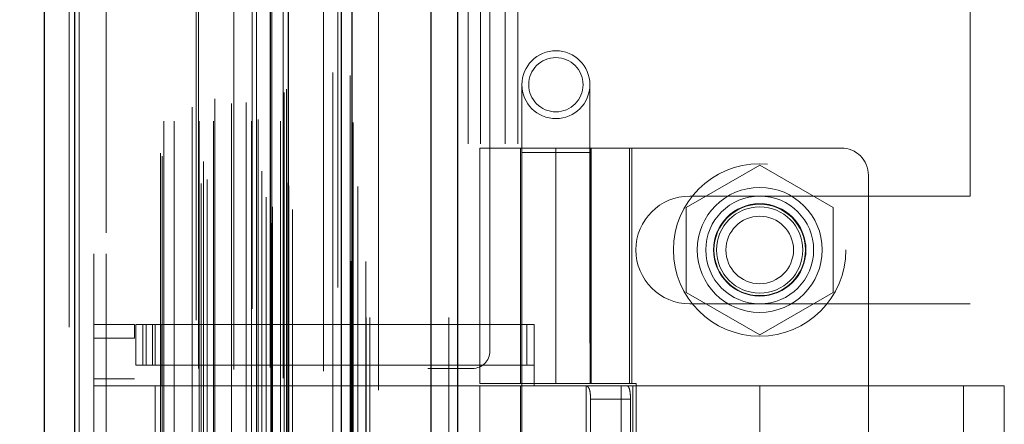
# Model space of a CAD drawing. Header units: inches. Extents: x 0.2 to 10.8, y 0.2 to 8.2.
# Tile 103 of 123: x 5.9649 to 6.2026, y 4.172 to 4.2697. Entities that reach past the tile are written whole.
import ezdxf

# ---------------------------------------------------------------- set-up
doc = ezdxf.new("R2010")
doc.units = ezdxf.units.IN
doc.header["$MEASUREMENT"] = 0
doc.linetypes.add('HIDDEN', pattern=[0.075, 0.05, -0.025])
doc.layers.add('DIMENSIONS', color=140, linetype='Continuous')
doc.styles.add('SLDTEXTSTYLE0', font='TXT', dxfattribs={"width": 0.7})
doc.dimstyles.new('SLDDIMSTYLE0', dxfattribs={"dimtxt": 0.084961, "dimasz": 0.13, "dimexe": 0, "dimexo": 0.0625, "dimgap": 0.02124, "dimtad": 0, "dimtih": 1, "dimtoh": 1, "dimlfac": 12, "dimrnd": 1e-09, "dimzin": 12, "dimdsep": 46, "dimtxsty": 'SLDTEXTSTYLE0', "dimsah": 1, "dimcen": 0.09, "dimadec": 0, "dimazin": 3, "dimtfac": 1, "dimtofl": 0, "dimtmove": 0, "dimatfit": 3, "dimfxl": 0, "dimfrac": 2, "dimtolj": 1, "dimtzin": 12, "dimarcsym": 0})

# ---------------------------------------------------------------- blocks, each defined once
blk = doc.blocks.new('_D_16')
at = {"layer": 'DIMENSIONS'}
for p, q in [((6.08979, 5.13584), (5.55636, 5.13584)), ((5.68136, 5.13584), (5.68136, 4.28902)), ((5.51979, 4.13497), (5.49126, 4.13497)), ((5.49126, 4.13497), (5.49126, 3.99994)), ((5.84294, 4.13497), (5.87147, 4.13497)), ((5.87147, 4.13497), (5.87147, 3.99994)), ((5.49126, 3.99994), (5.51979, 3.99994)), ((5.87147, 3.99994), (5.84294, 3.99994)), ((5.68136, 3.0955), (5.68136, 3.98092)), ((6.08979, 3.0955), (5.55636, 3.0955))]:
    blk.add_line(p, q, dxfattribs=at)
for points in [[(5.68136, 5.13584), (5.66136, 5.00584), (5.70136, 5.00584)], [(5.68136, 3.0955), (5.70136, 3.2255), (5.66136, 3.2255)]]:
    blk.add_solid(points, dxfattribs=at)
at = {"layer": 'DIMENSIONS', "char_height": 0.083333, "attachment_point": 1, "style": 'SLDTEXTSTYLE0'}
for s, insert in [('24.48', (5.51979, 4.26141)), ('621.9', (5.51979, 4.10736))]:
    blk.add_mtext(s, dxfattribs=dict(at, insert=insert))
blk = doc.blocks.new('_D_17')
at = {"layer": 'DIMENSIONS'}
for p, q in [((5.99258, 5.25109), (5.05277, 5.25109)), ((5.17777, 5.25109), (5.17777, 4.34458)), ((5.0162, 4.21445), (4.98767, 4.21445)), ((4.98767, 4.21445), (4.98767, 4.07942)), ((5.33935, 4.21445), (5.36788, 4.21445)), ((5.36788, 4.21445), (5.36788, 4.07942)), ((4.98767, 4.07942), (5.0162, 4.07942)), ((5.36788, 4.07942), (5.33935, 4.07942)), ((5.17777, 2.98017), (5.17777, 3.92536)), ((5.99258, 2.98017), (5.05277, 2.98017))]:
    blk.add_line(p, q, dxfattribs=at)
for points in [[(5.17777, 5.25109), (5.15777, 5.12109), (5.19777, 5.12109)], [(5.17777, 2.98017), (5.19777, 3.11017), (5.15777, 3.11017)]]:
    blk.add_solid(points, dxfattribs=at)
at = {"layer": 'DIMENSIONS', "char_height": 0.083333, "attachment_point": 1, "style": 'SLDTEXTSTYLE0'}
for s, insert in [('27.25', (5.0162, 4.34089)), ('692.2', (5.0162, 4.18684)), ('OPENING', (4.91574, 4.03279))]:
    blk.add_mtext(s, dxfattribs=dict(at, insert=insert))

msp = doc.modelspace()

# ---------------------------------------------------------------- linework, layer by layer
at = {"color": 7, "linetype": 'Continuous', "lineweight": 25}
for p, q in [((6.0642966, 2.8977542), (6.0642966, 5.3424034)), ((6.0706606, 5.3435837), (6.0706606, 2.8977542)), ((6.0425846, 2.8977542), (6.0425846, 5.3331709)), ((6.0452206, 2.8977542), (6.0452206, 5.3334298)), ((6.0297816, 2.9238586), (6.0297816, 5.3074667)), ((5.9782606, 2.9329432), (5.9782606, 5.2983822)), ((5.9708234, 5.295437), (5.9708234, 2.9358883))]:
    msp.add_line(p, q, dxfattribs=at)
at = {"color": 7, "linetype": 'HIDDEN', "lineweight": 18}
for p, q in [((6.0642966, 2.8977542), (6.0642966, 5.3424034)), ((6.0685393, 2.8977542), (6.0685393, 5.3424034)), ((6.0685393, 2.8977542), (6.0685393, 5.3424034)), ((6.0706606, 5.3435837), (6.0706606, 2.8977542)), ((6.0706606, 2.8977542), (6.0706606, 5.3435837)), ((6.0706606, 2.8977542), (6.0706606, 5.3435837)), ((6.0452206, 2.8977542), (6.0452206, 5.3334298)), ((6.0485846, 2.8977542), (6.0485846, 5.3331709)), ((6.0494633, 2.8977542), (6.0494633, 5.3334298)), ((6.0494633, 2.8977542), (6.0494633, 5.3334298)), ((6.0449664, 2.9113883), (6.0449664, 5.3199371)), ((6.025556, 2.9205246), (6.025556, 5.3108008)), ((6.025556, 2.9205246), (6.025556, 5.3108008)), ((6.0254717, 5.3067068), (6.0254717, 2.9246186)), ((6.0259813, 2.9245287), (6.0259813, 5.3067966)), ((6.0308234, 2.9238586), (6.0308234, 5.3074667)), ((6.0234183, 2.9255932), (6.0234183, 5.3057321)), ((6.0244106, 2.9268481), (6.0244106, 5.304478)), ((6.0417112, 5.3049818), (6.0417112, 2.9263554)), ((6.0298571, 2.929343), (6.0298571, 5.3019824)), ((6.0298839, 2.9295527), (6.0298839, 5.3017727)), ((6.0087437, 2.9301569), (6.0087437, 5.3011684)), ((6.0101753, 2.931081), (6.0101753, 5.3002402)), ((6.0210204, 5.2998237), (6.0210204, 2.9315059)), ((6.0294055, 2.9303066), (6.0294055, 5.3010187)), ((6.0294055, 2.9303066), (6.0294055, 5.3010187)), ((5.9782606, 5.2983822), (5.9782606, 2.9329432)), ((5.9793025, 2.9329432), (5.9793025, 5.2983822)), ((5.9793025, 5.2983822), (5.9793025, 2.9329432)), ((6.0075633, 5.2971352), (6.0075633, 2.9341858)), ((6.0233873, 2.9331404), (6.0233873, 5.298185)), ((5.9768234, 5.295437), (5.9768234, 2.9358883)), ((5.9993111, 2.9367617), (5.9993111, 5.2945636)), ((6.009328, 2.9354593), (6.009328, 5.295866)), ((5.9988784, 2.9374924), (5.9988784, 5.2938329)), ((6.0382746, 5.2936811), (6.0382746, 2.9376198)), ((5.9997117, 2.9452097), (5.9997117, 5.2861157)), ((5.9997117, 2.9452097), (5.9997117, 5.2861157)), ((6.0022443, 2.9452097), (6.0022443, 5.2861157)), ((6.008067, 5.2854516), (6.008067, 2.9458742)), ((6.0082791, 2.9452097), (6.0082791, 5.2861157)), ((6.0117242, 2.9452097), (6.0117242, 5.2861157)), ((6.0165962, 5.2852143), (6.0165962, 2.9461095)), ((6.0208948, 2.9452097), (6.0208948, 5.2861157)), ((6.0220679, 5.2861157), (6.0220679, 2.9452097)), ((6.0220679, 2.9452097), (6.0220679, 5.2861157)), ((6.0224846, 2.9456263), (6.0224846, 5.285699)), ((6.0254013, 5.285699), (6.0254013, 2.9456263)), ((6.0258179, 2.9452097), (6.0258179, 5.2861157)), ((6.0258179, 5.2861157), (6.0258179, 2.9452097)), ((6.0278915, 2.9452097), (6.0278915, 5.2861157)), ((6.0278915, 2.9452097), (6.0278915, 5.2861157)), ((6.0287346, 2.946043), (6.0287346, 5.2852823)), ((6.0287346, 2.946043), (6.0287346, 5.2852823)), ((6.0065525, 2.9485756), (6.0065525, 5.2827497)), ((6.0284901, 5.283121), (6.0284901, 2.9482043)), ((6.0119929, 2.9506137), (6.0119929, 5.2807189)), ((6.0160488, 2.9495049), (6.0160488, 5.2818205)), ((6.0160488, 2.9495049), (6.0160488, 5.2818205)), ((6.0196039, 2.9497509), (6.0196039, 5.281563)), ((6.028805, 2.9521229), (6.028805, 5.2792025)), ((6.028805, 2.9521229), (6.028805, 5.2792025)), ((6.0293522, 2.9528959), (6.0293522, 5.2784294)), ((6.0293522, 2.9528959), (6.0293522, 5.2784294)), ((6.0446779, 2.9562076), (6.0446779, 5.275083)), ((6.0405441, 2.9569864), (6.0405441, 5.274339)), ((6.0515846, 2.9801709), (6.0515846, 5.2510875)), ((6.0515846, 2.9801709), (6.0515846, 5.2510875)), ((6.0515846, 2.9801709), (6.0515846, 5.2510875)), ((6.0515846, 2.9801709), (6.0515846, 5.2510875)), ((5.9828234, 5.213121), (5.9828234, 3.0182043)), ((5.9858234, 3.0182043), (5.9858234, 5.213121)), ((5.9858234, 3.0182043), (5.9858234, 5.213121)), ((5.9858234, 5.213121), (5.9858234, 3.0182043)), ((5.9858234, 5.213121), (5.9858234, 3.0182043)), ((6.0784179, 4.1896292), (6.0784179, 4.7859625)), ((6.0731679, 3.8397542), (6.0731679, 4.3915875)), ((6.0731679, 3.8397542), (6.0731679, 4.3915875)), ((6.0761679, 3.8397542), (6.0761679, 4.3915875)), ((6.0821679, 3.8397542), (6.0821679, 4.3915875)), ((6.0851679, 3.8397542), (6.0851679, 4.3915875)), ((6.0851679, 3.8397542), (6.0851679, 4.3915875)), ((6.1944179, 4.2271084), (6.1944179, 4.309348)), ((6.0861699, 4.2540127), (6.0861699, 4.2376085)), ((6.1025741, 4.2376085), (6.1025741, 4.2540127)), ((6.0759993, 4.2387109), (6.1127447, 4.2387109)), ((6.0759993, 4.2387109), (6.0759993, 4.1817883)), ((6.0858418, 4.2387109), (6.0858418, 4.1817883)), ((6.094372, 4.2387109), (6.094372, 4.1817883)), ((6.094372, 4.1817883), (6.094372, 4.2387109)), ((6.1026115, 4.2387109), (6.1026115, 4.1817883)), ((6.1029022, 4.1817883), (6.1029022, 4.2387109)), ((6.1121187, 4.1817883), (6.1121187, 4.2387109)), ((6.1632696, 4.2387109), (6.1127447, 4.2387109)), ((6.1127447, 4.1817883), (6.1127447, 4.2387109)), ((6.1025741, 4.2376085), (6.0861699, 4.2376085)), ((6.0861699, 4.2376085), (6.0861699, 3.9915455)), ((6.1025741, 3.9915455), (6.1025741, 4.2376085)), ((6.1435846, 4.2345835), (6.1258346, 4.2243355)), ((6.1613346, 4.2243355), (6.1435846, 4.2345835)), ((6.1698313, 4.2321492), (6.1698313, 3.9992096)), ((6.1267096, 4.2271084), (6.1944179, 4.2271084)), ((6.1258346, 4.2243355), (6.1258346, 4.2038396)), ((6.1613346, 4.2038396), (6.1613346, 4.2243355)), ((6.1258346, 4.2038396), (6.1435846, 4.1935916)), ((6.1435846, 4.1935916), (6.1613346, 4.2038396)), ((6.1267096, 4.2010667), (6.1944179, 4.2010667)), ((6.1944179, 4.030275), (6.1944179, 4.2010667)), ((5.9828234, 4.19606), (5.992666, 4.19606)), ((5.992666, 4.19606), (5.992666, 4.1927791)), ((5.9929941, 4.1862175), (5.9929941, 4.19606)), ((5.9929941, 4.19606), (5.9946345, 4.19606)), ((5.9946345, 4.1862175), (5.9946345, 4.19606)), ((5.9954882, 4.19606), (5.9946345, 4.19606)), ((5.9946345, 4.1862175), (5.9946345, 4.19606)), ((5.9954882, 4.1862175), (5.9954882, 4.19606)), ((5.9954882, 4.19606), (5.996976, 4.19606)), ((5.996976, 4.1862175), (5.996976, 4.19606)), ((6.0873297, 4.19606), (5.996976, 4.19606)), ((5.9975872, 4.19606), (5.9975872, 4.1862175)), ((5.9992276, 4.19606), (5.9992276, 4.1862175)), ((6.0873297, 4.1862175), (6.0873297, 4.19606)), ((6.0873297, 4.19606), (6.0891227, 4.19606)), ((6.0891227, 4.1862175), (6.0891227, 4.19606)), ((5.9828234, 4.1927791), (5.992666, 4.1927791)), ((5.9828234, 4.1927791), (5.992666, 4.1927791)), ((5.992666, 4.0385797), (5.992666, 4.1927791)), ((5.9946345, 4.1862175), (5.9929941, 4.1862175)), ((5.9954882, 4.1862175), (5.9946345, 4.1862175)), ((5.996976, 4.1862175), (5.9954882, 4.1862175)), ((6.0873297, 4.1862175), (5.996976, 4.1862175)), ((5.9992276, 4.1862175), (5.9992276, 4.1812962)), ((6.0634179, 4.1854625), (6.0742513, 4.1854625)), ((6.0634179, 4.0458792), (6.0634179, 4.1854625)), ((6.0891227, 4.1862175), (6.0873297, 4.1862175)), ((6.0891227, 4.1862175), (6.0891227, 4.1812962)), ((5.992666, 4.1829366), (5.9828234, 4.1829366)), ((6.1127447, 4.1817883), (6.0759993, 4.1817883)), ((6.1127447, 4.1817883), (6.1137591, 4.1817883)), ((6.1137591, 4.1817883), (6.1137591, 4.0495705)), ((5.992666, 4.1812962), (5.9828234, 4.1812962)), ((5.9975872, 4.1812962), (5.992666, 4.1812962)), ((5.9975872, 4.1812962), (5.9975872, 4.0500626)), ((5.9975872, 4.1812962), (5.9975872, 4.0500626)), ((5.9992276, 4.1812962), (5.9975872, 4.1812962)), ((6.0891227, 4.1812962), (5.9992276, 4.1812962)), ((6.0891227, 4.1812962), (5.9992276, 4.1812962)), ((6.0891227, 4.1812962), (6.0759993, 4.1812962)), ((6.0759993, 4.1812962), (6.0759993, 4.0500626)), ((6.0858418, 4.1812962), (6.0858418, 4.0500626)), ((6.1435846, 4.1812962), (6.0891227, 4.1812962)), ((6.1016832, 4.1812962), (6.1016832, 4.0500626)), ((6.1101192, 4.1812962), (6.1101192, 4.0500626)), ((6.1129312, 4.1812962), (6.1129312, 4.0500626)), ((6.1129312, 4.1812962), (6.1129312, 4.0500626)), ((6.1435846, 4.1812962), (6.1435846, 4.1512895)), ((6.2026397, 4.1812962), (6.1435846, 4.1812962)), ((6.1435846, 4.1812962), (6.1435846, 4.1512895)), ((6.1435846, 4.1812962), (6.1435846, 4.1520002)), ((6.1435846, 4.1812962), (6.1435846, 4.1520002)), ((6.1927972, 4.1520002), (6.1927972, 4.1812962)), ((6.2026397, 4.1512895), (6.2026397, 4.1812962)), ((6.102736, 4.1780154), (6.102736, 4.0533434)), ((6.1123868, 4.1780154), (6.102736, 4.1780154)), ((6.1123868, 4.1780154), (6.1123868, 4.0533434))]:
    msp.add_line(p, q, dxfattribs=at)
at = {"color": 7, "linetype": 'HIDDEN', "lineweight": 18, "flags": 128}
for points in [[(6.0484736, 2.911328), (6.0484741, 4.1061321), (6.0484736, 5.3199931)], [(6.0465738, 2.9293851), (6.046574, 4.0669415), (6.0465738, 5.3019288)], [(6.0382867, 5.2847943), (6.0382866, 4.1251902), (6.0382867, 2.9465329)], [(6.0454028, 2.9448457), (6.0454034, 4.0669338), (6.0454028, 5.2864971)], [(6.0454028, 2.9448289), (6.0454035, 4.1406842), (6.0454028, 5.286496)]]:
    msp.add_lwpolyline(points, dxfattribs=at)
at = {"color": 7, "linetype": 'HIDDEN', "lineweight": 18}
for centre, radius in [((6.094372, 4.2540127), 0.0082021), ((6.094372, 4.2540127), 0.0065617), ((6.1435846, 4.2140875), 0.0208333), ((6.1435846, 4.2141046), 0.0150919), ((6.1435846, 4.2140875), 0.0130208), ((6.1435846, 4.2141046), 0.0111549), ((6.1435846, 4.2140875), 0.0110417), ((6.1435846, 4.2140875), 0.0104167), ((6.1435846, 4.2140875), 0.0081625)]:
    msp.add_circle(centre, radius, dxfattribs=at)
for centre, radius, start, end in [((6.1632696, 4.2321492), 0.0065617, 0, 90), ((6.1267096, 4.2140875), 0.0130208, 90, 270), ((6.0742513, 4.1896292), 0.0041667, 270, 0)]:
    msp.add_arc(centre, radius, start, end, dxfattribs=at)
for points in [[(6.1014482, 4.1812962), (6.1016938, 4.1812962), (6.1019069, 4.1812204), (6.1022552, 4.1809058), (6.1023885, 4.1806665), (6.1025814, 4.1800619), (6.1026431, 4.1796926), (6.1027196, 4.1788921), (6.102736, 4.1784555), (6.102736, 4.1780154)], [(6.1123868, 4.1780154), (6.1123868, 4.17845), (6.1123704, 4.1788766), (6.112301, 4.1796729), (6.1122475, 4.1800375), (6.1120968, 4.1806427), (6.1119978, 4.1808864), (6.111757, 4.1812112), (6.1116129, 4.1812962), (6.1114528, 4.1812962)]]:
    msp.add_open_spline(points, degree=3, knots=[0, 0, 0, 0, 0.25, 0.25, 0.5, 0.5, 0.75, 0.75, 1, 1, 1, 1], dxfattribs=at)

# ---------------------------------------------------------------- dimensions: what is measured, and where the dimension line sits
at = {"layer": 'DIMENSIONS'}
dim = msp.add_linear_dim(base=(5.1777729, 2.9801709), p1=(6.0425846, 5.2510875), p2=(6.0425846, 2.9801709), angle=90, text='<>\\POPENING', dimstyle='SLDDIMSTYLE0', dxfattribs=at)
dim.commit()
dim.dimension.update_dxf_attribs({"geometry": '_D_17', "text_midpoint": (5.1777729, 4.1349715), "dimtype": 160})
dim = msp.add_linear_dim(base=(5.6813615, 3.0955042), p1=(6.1397929, 5.1358375), p2=(6.1397929, 3.0955042), angle=90, dimstyle='SLDDIMSTYLE0', dxfattribs=at)
dim.commit()
dim.dimension.update_dxf_attribs({"geometry": '_D_16', "text_midpoint": (5.6813615, 4.1349715), "dimtype": 160})

doc.saveas('drawing.dxf')
